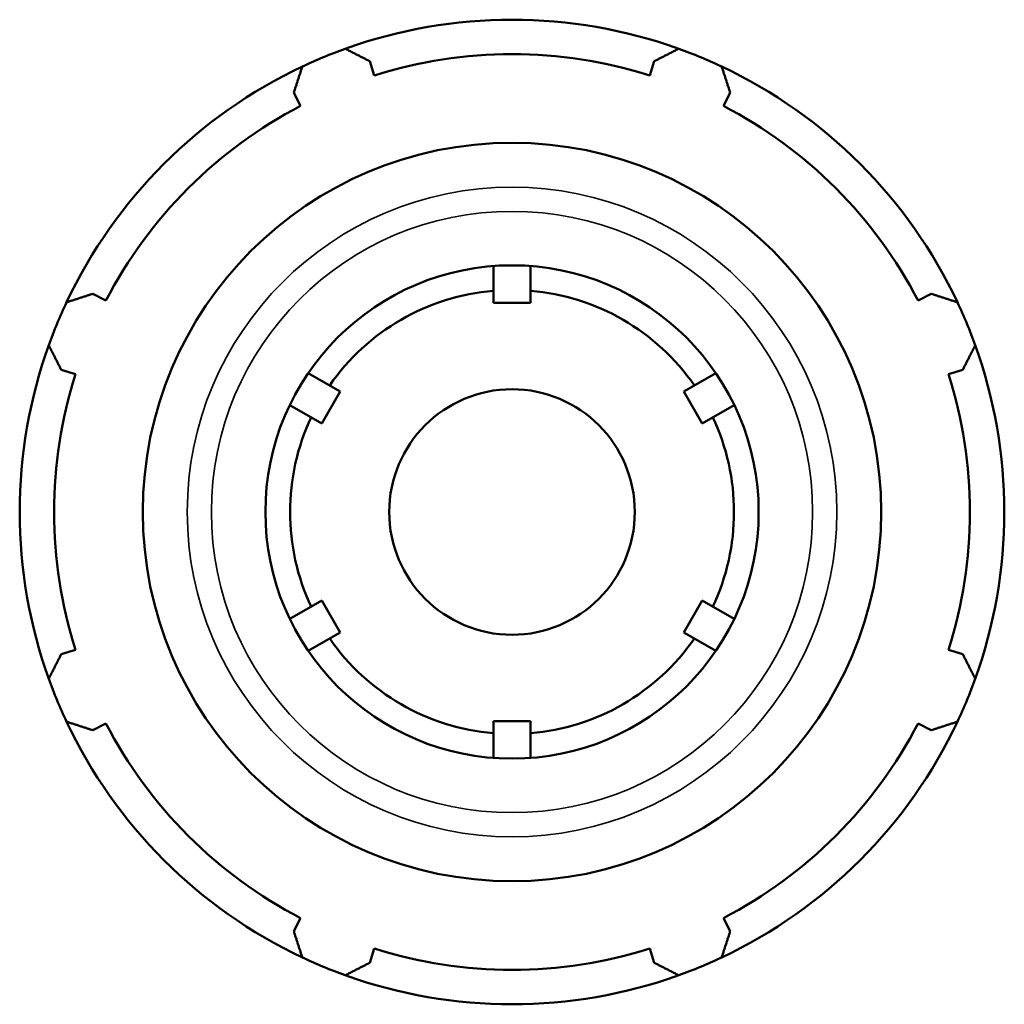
# Model space of a CAD drawing. Header units: inches. Extents: x -3.1 to 52.4, y -14.1 to 33.4.
# Tile 7 of 8: x 39.3 to 43.1, y 11.7 to 15.5. Entities that reach past the tile are written whole.
import ezdxf

# ---------------------------------------------------------------- set-up
doc = ezdxf.new("R2010")
doc.units = ezdxf.units.IN
doc.header["$MEASUREMENT"] = 0
doc.layers.add('Visible (ANSI)', color=7, linetype='Continuous', lineweight=50)
doc.layers.add('Visible Narrow (ANSI)', color=7, linetype='Continuous', lineweight=35)

msp = doc.modelspace()

# ---------------------------------------------------------------- linework, layer by layer
at = {"layer": 'Visible (ANSI)'}
for p, q in [((40.6963, 15.3123), (40.6793, 15.3664)), ((41.7705, 15.3664), (41.7534, 15.3123)), ((40.3871, 15.2454), (40.4132, 15.1951)), ((42.0365, 15.1951), (42.0627, 15.2454)), ((41.1539, 14.4386), (41.1539, 14.5802)), ((41.2959, 14.5802), (41.2959, 14.4386)), ((39.6658, 14.4476), (39.6155, 14.4738)), ((42.8343, 14.4738), (42.784, 14.4476)), ((41.2959, 14.4386), (41.1539, 14.4386)), ((39.4944, 14.1816), (39.5485, 14.1645)), ((42.9012, 14.1645), (42.9553, 14.1816)), ((40.4427, 14.1696), (40.5653, 14.0988)), ((41.8844, 14.0988), (42.007, 14.1696)), ((40.5653, 14.0988), (40.4943, 13.9758)), ((41.9554, 13.9758), (41.8844, 14.0988)), ((40.4943, 13.9758), (40.3717, 14.0466)), ((42.078, 14.0466), (41.9554, 13.9758)), ((40.3717, 13.2254), (40.4943, 13.2962)), ((40.4943, 13.2962), (40.5653, 13.1732)), ((41.8844, 13.1732), (41.9554, 13.2962)), ((41.9554, 13.2962), (42.078, 13.2254)), ((40.5653, 13.1732), (40.4427, 13.1024)), ((42.007, 13.1024), (41.8844, 13.1732)), ((39.5485, 13.1074), (39.4944, 13.0904)), ((42.9553, 13.0904), (42.9012, 13.1074)), ((39.6155, 12.7982), (39.6658, 12.8244)), ((41.1539, 12.8334), (41.2959, 12.8334)), ((41.1539, 12.6918), (41.1539, 12.8334)), ((41.2959, 12.8334), (41.2959, 12.6918)), ((42.784, 12.8244), (42.8343, 12.7982)), ((40.4132, 12.0769), (40.3871, 12.0266)), ((42.0627, 12.0266), (42.0365, 12.0769)), ((40.6793, 11.9055), (40.6963, 11.9596)), ((41.7534, 11.9596), (41.7705, 11.9055))]:
    msp.add_line(p, q, dxfattribs=at)
for radius in [1.4174, 0.9469, 0.4713]:
    msp.add_circle((41.2249, 13.636), radius, dxfattribs=at)
for radius, start, end in [(1.89, 70.208, 109.792), (1.89, 109.792, 115.208), (1.7577, 72.5, 107.5), (1.89, 64.792, 70.208), (1.89, 115.208, 154.792), (1.89, 25.208, 64.792), (1.7577, 117.5, 152.5), (1.7577, 27.5, 62.5), (0.8522, 94.7793, 145.2207), (0.8522, 34.7793, 85.2207), (1.89, 154.792, 160.208), (1.89, 19.792, 25.208), (1.89, 160.208, 199.792), (1.89, 340.208, 19.792), (1.7577, 162.5, 197.5), (1.7577, 342.5, 17.5), (0.8522, 154.7793, 205.2207), (0.8522, 334.7793, 25.2207), (0.8522, 214.7793, 265.2207), (0.8522, 274.7793, 325.2207), (1.89, 199.792, 205.208), (1.89, 334.792, 340.208), (1.89, 205.208, 244.792), (1.7577, 207.5, 242.5), (1.89, 295.208, 334.792), (1.7577, 297.5, 332.5), (1.7577, 252.5, 287.5), (1.89, 244.792, 250.208), (1.89, 289.792, 295.208), (1.89, 250.208, 289.792)]:
    msp.add_arc((41.2249, 13.636), radius, start, end, dxfattribs=at)
for points, weights in [([(40.5849, 15.4143), (40.633, 15.3899), (40.6793, 15.3664)], [1, 1.0035262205, 1.00624278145]), ([(41.7705, 15.3664), (41.8167, 15.3899), (41.8648, 15.4143)], [1.00624278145, 1.0035262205, 1]), ([(40.3871, 15.2454), (40.4031, 15.2946), (40.4199, 15.346)], [1.00624278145, 1.0035262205, 1]), ([(42.0298, 15.346), (42.0466, 15.2946), (42.0627, 15.2454)], [1, 1.0035262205, 1.00624278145]), ([(39.5148, 14.4409), (39.5662, 14.4577), (39.6155, 14.4738)], [1, 1.0035262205, 1.00624278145]), ([(42.8343, 14.4738), (42.8835, 14.4577), (42.9349, 14.4409)], [1.00624278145, 1.0035262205, 1]), ([(39.4944, 14.1816), (39.471, 14.2278), (39.4465, 14.2759)], [1.00624278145, 1.0035262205, 1]), ([(43.0032, 14.2759), (42.9788, 14.2278), (42.9553, 14.1816)], [1, 1.0035262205, 1.00624278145]), ([(39.4465, 12.996), (39.471, 13.0442), (39.4944, 13.0904)], [1, 1.0035262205, 1.00624278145]), ([(42.9553, 13.0904), (42.9788, 13.0442), (43.0032, 12.996)], [1.00624278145, 1.0035262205, 1]), ([(39.6155, 12.7982), (39.5662, 12.8143), (39.5148, 12.831)], [1.00624278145, 1.0035262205, 1]), ([(42.9349, 12.831), (42.8835, 12.8143), (42.8343, 12.7982)], [1, 1.0035262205, 1.00624278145]), ([(40.4199, 11.926), (40.4031, 11.9773), (40.3871, 12.0266)], [1, 1.0035262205, 1.00624278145]), ([(42.0627, 12.0266), (42.0466, 11.9773), (42.0298, 11.926)], [1.00624278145, 1.0035262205, 1]), ([(40.6793, 11.9055), (40.633, 11.8821), (40.5849, 11.8576)], [1.00624278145, 1.0035262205, 1]), ([(41.8648, 11.8576), (41.8167, 11.8821), (41.7705, 11.9055)], [1, 1.0035262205, 1.00624278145])]:
    msp.add_rational_spline(points, weights, degree=2, dxfattribs=at)
at = {"layer": 'Visible Narrow (ANSI)'}
for radius in [1.2468, 1.1542]:
    msp.add_circle((41.2249, 13.636), radius, dxfattribs=at)

doc.saveas('drawing.dxf')
